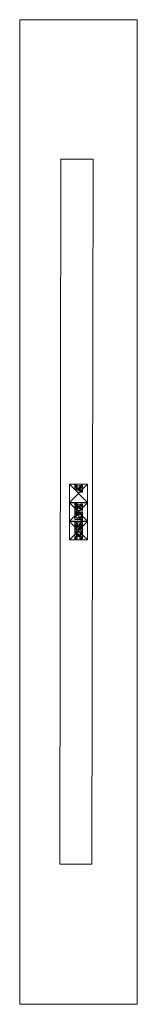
# Model space of a CAD drawing. Header units: millimetres. Extents: x 614 to 709, y -739 to 55.
import ezdxf

# ---------------------------------------------------------------- set-up
doc = ezdxf.new("R2010")
doc.units = ezdxf.units.MM
doc.header["$MEASUREMENT"] = 0
doc.layers.add('Default', color=7, linetype='Continuous', lineweight=0)

msp = doc.modelspace()

# ---------------------------------------------------------------- linework, layer by layer
at = {"color": 131, "lineweight": 0}
msp.add_3dface([(647, -57.24, -179.98), (673.03, -57.35, -208.52), (672, -625.79, -207.39), (645.97, -625.68, -178.84)], dxfattribs=at)

# ---------------------------------------------------------------- meshes
at = {"color": 250, "lineweight": 0}
mesh = msp.add_polyface(dxfattribs=at)
corners = [(613.67, -738.82, -125.15), (613.67, 55.18, -125.15), (708.67, 55.18, -125.15), (708.67, -738.82, -125.15), (613.67, -738.82, -130.15), (613.67, 55.18, -130.15), (708.67, 55.18, -130.15), (708.67, -738.82, -130.15)]
mesh.append_faces([[corners[k] for k in face] for face in [(0, 3, 2, 1), (5, 6, 7, 4), (0, 4, 7, 3), (3, 7, 6, 2), (2, 6, 5, 1), (1, 5, 4, 0)]], dxfattribs={"color": 250})
at = {"color": 7, "lineweight": 0}
mesh = msp.add_polyface(dxfattribs=at)
corners = [(664.53, -320.05, -124.15), (664.53, -325.89, -124.15), (662.41, -325.89, -124.15), (662.41, -324.5, -124.15), (663.07, -324.5, -124.15), (663.07, -323.19, -124.15), (662.05, -323.19, -124.15), (662.05, -324.43, -124.15), (660.73, -324.43, -124.15), (660.73, -323.19, -124.15), (659.64, -323.19, -124.15), (659.64, -323.85, -124.15), (658.1, -323.85, -124.15), (658.1, -319.97, -124.15), (659.64, -319.97, -124.15), (659.64, -320.63, -124.15), (663.07, -320.63, -124.15), (663.07, -320.05, -124.15), (664.53, -320.05, -125.15), (664.53, -325.89, -125.15), (662.41, -325.89, -125.15), (662.41, -324.5, -125.15), (663.07, -324.5, -125.15), (663.07, -323.19, -125.15), (662.05, -323.19, -125.15), (662.05, -324.43, -125.15), (660.73, -324.43, -125.15), (660.73, -323.19, -125.15), (659.64, -323.19, -125.15), (659.64, -323.85, -125.15), (658.1, -323.85, -125.15), (658.1, -319.97, -125.15), (659.64, -319.97, -125.15), (659.64, -320.63, -125.15), (663.07, -320.63, -125.15), (663.07, -320.05, -125.15)]
mesh.append_faces([[corners[k] for k in face] for face in [(0, 18, 35, 17), (17, 35, 34, 16), (16, 34, 33, 15), (15, 33, 32, 14), (14, 32, 31, 13), (13, 31, 30, 12), (12, 30, 29, 11), (11, 29, 28, 10), (10, 28, 27, 9), (9, 27, 26, 8), (8, 26, 25, 7), (7, 25, 24, 6), (6, 24, 23, 5), (5, 23, 22, 4), (4, 22, 21, 3), (3, 21, 20, 2), (2, 20, 19, 1), (1, 19, 18, 0)]], dxfattribs={"color": 7})
mesh.append_faces([[corners[k] for k in face] for face in [(22, 20, 21), (18, 34, 35), (30, 28, 29), (33, 31, 32), (27, 25, 26)]], dxfattribs={"vtx0": -1, "color": 7})
mesh.append_faces([[corners[k] for k in face] for face in [(20, 22, 19), (19, 23, 18), (24, 34, 23)]], dxfattribs={"vtx0": -1, "vtx1": -1, "color": 7})
mesh.append_faces([[corners[k] for k in face] for face in [(0, 16, 5), (10, 15, 13), (9, 6, 16), (18, 23, 34), (28, 31, 33), (27, 34, 24)]], dxfattribs={"vtx0": -1, "vtx1": -1, "vtx2": -1, "color": 7})
mesh.append_faces([[corners[k] for k in face] for face in [(1, 5, 4), (10, 13, 12), (9, 16, 15), (15, 10, 9), (9, 7, 6), (19, 22, 23), (28, 30, 31), (27, 33, 34), (33, 27, 28), (27, 24, 25)]], dxfattribs={"vtx0": -1, "vtx2": -1, "color": 7})
mesh.append_faces([[corners[k] for k in face] for face in [(2, 1, 4), (1, 0, 5), (6, 5, 16)]], dxfattribs={"vtx1": -1, "vtx2": -1, "color": 7})
mesh.append_faces([[corners[k] for k in face] for face in [(4, 3, 2), (0, 17, 16), (12, 11, 10), (15, 14, 13), (9, 8, 7)]], dxfattribs={"vtx2": -1, "color": 7})
mesh = msp.add_polyface(dxfattribs=at)
corners = [(663.07, -335.63, -124.15), (663.07, -336.14, -124.15), (659.64, -335.12, -124.15), (659.64, -334.61, -124.15), (658.1, -334.61, -124.15), (658.1, -337.46, -124.15), (659.64, -337.46, -124.15), (659.64, -336.87, -124.15), (660.15, -337.09, -124.15), (660.15, -338.41, -124.15), (659.64, -338.63, -124.15), (659.64, -337.97, -124.15), (658.1, -337.97, -124.15), (658.1, -341.48, -124.15), (659.64, -341.48, -124.15), (659.64, -340.82, -124.15), (663.07, -339.94, -124.15), (663.07, -340.45, -124.15), (664.53, -340.45, -124.15), (664.53, -335.63, -124.15), (661.24, -338.19, -124.15), (661.24, -337.31, -124.15), (662.92, -337.82, -124.15), (663.07, -335.63, -125.15), (663.07, -336.14, -125.15), (659.64, -335.12, -125.15), (659.64, -334.61, -125.15), (658.1, -334.61, -125.15), (658.1, -337.46, -125.15), (659.64, -337.46, -125.15), (659.64, -336.87, -125.15), (660.15, -337.09, -125.15), (660.15, -338.41, -125.15), (659.64, -338.63, -125.15), (659.64, -337.97, -125.15), (658.1, -337.97, -125.15), (658.1, -341.48, -125.15), (659.64, -341.48, -125.15), (659.64, -340.82, -125.15), (663.07, -339.94, -125.15), (663.07, -340.45, -125.15), (664.53, -340.45, -125.15), (664.53, -335.63, -125.15), (661.24, -338.19, -125.15), (661.24, -337.31, -125.15), (662.92, -337.82, -125.15)]
mesh.append_faces([[corners[k] for k in face] for face in [(20, 22, 45, 43), (22, 21, 44, 45), (21, 20, 43, 44), (0, 19, 42, 23), (19, 18, 41, 42), (18, 17, 40, 41), (17, 16, 39, 40), (16, 15, 38, 39), (15, 14, 37, 38), (14, 13, 36, 37), (13, 12, 35, 36), (12, 11, 34, 35), (11, 10, 33, 34), (10, 9, 32, 33), (9, 8, 31, 32), (8, 7, 30, 31), (7, 6, 29, 30), (6, 5, 28, 29), (5, 4, 27, 28), (4, 3, 26, 27), (3, 2, 25, 26), (2, 1, 24, 25), (1, 0, 23, 24)]], dxfattribs={"color": 7})
mesh.append_faces([[corners[k] for k in face] for face in [(7, 5, 6), (4, 2, 3), (15, 13, 14), (12, 10, 11), (18, 16, 17), (1, 19, 0)]], dxfattribs={"vtx0": -1, "color": 7})
mesh.append_faces([[corners[k] for k in face] for face in [(5, 7, 4), (13, 15, 12), (8, 2, 7), (16, 20, 15)]], dxfattribs={"vtx0": -1, "vtx1": -1, "color": 7})
mesh.append_faces([[corners[k] for k in face] for face in [(4, 7, 2), (12, 15, 10), (16, 18, 22), (19, 1, 22), (21, 2, 8), (15, 20, 9), (27, 25, 30), (35, 33, 38), (39, 45, 41), (42, 45, 24), (44, 31, 25), (38, 32, 43)]], dxfattribs={"vtx0": -1, "vtx1": -1, "vtx2": -1, "color": 7})
mesh.append_faces([[corners[k] for k in face] for face in [(22, 18, 19), (21, 1, 2), (1, 21, 22), (21, 8, 9), (16, 22, 20), (9, 20, 21), (15, 9, 10), (45, 42, 41), (44, 25, 24), (24, 45, 44), (44, 32, 31), (39, 43, 45), (32, 44, 43), (38, 33, 32)]], dxfattribs={"vtx0": -1, "vtx2": -1, "color": 7})
mesh.append_faces([[corners[k] for k in face] for face in [(28, 27, 30), (36, 35, 38), (31, 30, 25), (39, 38, 43)]], dxfattribs={"vtx1": -1, "vtx2": -1, "color": 7})
mesh.append_faces([[corners[k] for k in face] for face in [(30, 29, 28), (27, 26, 25), (38, 37, 36), (35, 34, 33), (41, 40, 39), (24, 23, 42)]], dxfattribs={"vtx2": -1, "color": 7})
mesh = msp.add_polyface(dxfattribs=at)
corners = [(664.53, -341.57, -124.2), (663.07, -341.57, -124.2), (663.07, -342.15, -124.2), (659.64, -342.15, -124.2), (659.64, -341.57, -124.2), (658.1, -341.57, -124.2), (658.1, -344.2, -124.2), (659.64, -344.2, -124.2), (659.64, -343.61, -124.2), (661.46, -343.61, -124.2), (658.1, -345.88, -124.2), (658.1, -347.85, -124.2), (663.07, -347.85, -124.2), (663.07, -348.51, -124.2), (664.53, -348.51, -124.2), (664.53, -345.81, -124.2), (663.07, -345.81, -124.2), (663.07, -346.46, -124.2), (661.46, -346.46, -124.2), (664.53, -344.35, -124.2), (664.53, -341.57, -125.2), (663.07, -341.57, -125.2), (663.07, -342.15, -125.2), (659.64, -342.15, -125.2), (659.64, -341.57, -125.2), (658.1, -341.57, -125.2), (658.1, -344.2, -125.2), (659.64, -344.2, -125.2), (659.64, -343.61, -125.2), (661.46, -343.61, -125.2), (658.1, -345.88, -125.2), (658.1, -347.85, -125.2), (663.07, -347.85, -125.2), (663.07, -348.51, -125.2), (664.53, -348.51, -125.2), (664.53, -345.81, -125.2), (663.07, -345.81, -125.2), (663.07, -346.46, -125.2), (661.46, -346.46, -125.2), (664.53, -344.35, -125.2)]
mesh.append_faces([[corners[k] for k in face] for face in [(0, 19, 39, 20), (19, 18, 38, 39), (18, 17, 37, 38), (17, 16, 36, 37), (16, 15, 35, 36), (15, 14, 34, 35), (14, 13, 33, 34), (13, 12, 32, 33), (12, 11, 31, 32), (11, 10, 30, 31), (10, 9, 29, 30), (9, 8, 28, 29), (8, 7, 27, 28), (7, 6, 26, 27), (6, 5, 25, 26), (5, 4, 24, 25), (4, 3, 23, 24), (3, 2, 22, 23), (2, 1, 21, 22), (1, 0, 20, 21)]], dxfattribs={"color": 7})
mesh.append_faces([[corners[k] for k in face] for face in [(8, 6, 7), (5, 3, 4), (2, 0, 1), (14, 12, 13), (17, 15, 16)]], dxfattribs={"vtx0": -1, "color": 7})
mesh.append_faces([[corners[k] for k in face] for face in [(6, 8, 5), (11, 18, 10), (10, 18, 9)]], dxfattribs={"vtx0": -1, "vtx1": -1, "color": 7})
mesh.append_faces([[corners[k] for k in face] for face in [(5, 8, 3), (9, 19, 2), (12, 14, 17), (25, 23, 28), (29, 22, 39), (32, 37, 34)]], dxfattribs={"vtx0": -1, "vtx1": -1, "vtx2": -1, "color": 7})
mesh.append_faces([[corners[k] for k in face] for face in [(3, 8, 9), (18, 11, 12), (9, 18, 19), (2, 19, 0), (9, 2, 3), (17, 14, 15), (12, 17, 18), (23, 29, 28), (38, 32, 31), (29, 39, 38), (22, 20, 39), (29, 23, 22), (37, 35, 34), (32, 38, 37)]], dxfattribs={"vtx0": -1, "vtx2": -1, "color": 7})
mesh.append_faces([[corners[k] for k in face] for face in [(26, 25, 28), (31, 30, 38), (30, 29, 38)]], dxfattribs={"vtx1": -1, "vtx2": -1, "color": 7})
mesh.append_faces([[corners[k] for k in face] for face in [(28, 27, 26), (25, 24, 23), (22, 21, 20), (34, 33, 32), (37, 36, 35)]], dxfattribs={"vtx2": -1, "color": 7})
mesh = msp.add_polyface(dxfattribs=at)
corners = [(664.53, -349.86, -124.1), (664.53, -353.44, -124.1), (663.07, -353.44, -124.1), (663.07, -352.93, -124.1), (661.68, -352.93, -124.1), (663.07, -354.25, -124.1), (663.07, -353.88, -124.1), (664.53, -353.88, -124.1), (664.53, -356.88, -124.1), (663.07, -356.88, -124.1), (663.07, -356.37, -124.1), (661.68, -355.12, -124.1), (659.64, -356.73, -124.1), (659.64, -357.24, -124.1), (658.1, -357.24, -124.1), (658.1, -353.88, -124.1), (659.64, -353.88, -124.1), (659.64, -354.17, -124.1), (661.1, -352.93, -124.1), (659.64, -352.93, -124.1), (659.64, -353.44, -124.1), (658.1, -353.44, -124.1), (658.1, -349.86, -124.1), (659.64, -349.86, -124.1), (659.64, -350.45, -124.1), (663.07, -350.45, -124.1), (663.07, -349.86, -124.1), (664.53, -349.86, -125.15), (664.53, -353.44, -125.15), (663.07, -353.44, -125.15), (663.07, -352.93, -125.15), (661.68, -352.93, -125.15), (663.07, -354.25, -125.15), (663.07, -353.88, -125.15), (664.53, -353.88, -125.15), (664.53, -356.88, -125.15), (663.07, -356.88, -125.15), (663.07, -356.37, -125.15), (661.68, -355.12, -125.15), (659.64, -356.73, -125.15), (659.64, -357.24, -125.15), (658.1, -357.24, -125.15), (658.1, -353.88, -125.15), (659.64, -353.88, -125.15), (659.64, -354.17, -125.15), (661.1, -352.93, -125.15), (659.64, -352.93, -125.15), (659.64, -353.44, -125.15), (658.1, -353.44, -125.15), (658.1, -349.86, -125.15), (659.64, -349.86, -125.15), (659.64, -350.45, -125.15), (663.07, -350.45, -125.15), (663.07, -349.86, -125.15)]
mesh.append_faces([[corners[k] for k in face] for face in [(0, 27, 53, 26), (26, 53, 52, 25), (25, 52, 51, 24), (24, 51, 50, 23), (23, 50, 49, 22), (22, 49, 48, 21), (21, 48, 47, 20), (20, 47, 46, 19), (19, 46, 45, 18), (18, 45, 44, 17), (17, 44, 43, 16), (16, 43, 42, 15), (15, 42, 41, 14), (14, 41, 40, 13), (13, 40, 39, 12), (12, 39, 38, 11), (11, 38, 37, 10), (10, 37, 36, 9), (9, 36, 35, 8), (8, 35, 34, 7), (7, 34, 33, 6), (6, 33, 32, 5), (5, 32, 31, 4), (4, 31, 30, 3), (3, 30, 29, 2), (2, 29, 28, 1), (1, 28, 27, 0)]], dxfattribs={"color": 7})
mesh.append_faces([[corners[k] for k in face] for face in [(30, 28, 29), (27, 52, 53), (37, 35, 36), (34, 32, 33), (41, 39, 40), (44, 42, 43), (48, 46, 47), (51, 49, 50)]], dxfattribs={"vtx0": -1, "color": 7})
mesh.append_faces([[corners[k] for k in face] for face in [(28, 52, 27), (35, 37, 34), (31, 52, 30), (32, 38, 31), (38, 32, 37)]], dxfattribs={"vtx0": -1, "vtx1": -1, "color": 7})
mesh.append_faces([[corners[k] for k in face] for face in [(1, 25, 3), (7, 5, 10), (12, 17, 15), (19, 24, 21), (18, 4, 25), (18, 11, 4), (28, 30, 52), (34, 37, 32), (39, 42, 44), (46, 48, 51), (45, 52, 31), (45, 31, 38)]], dxfattribs={"vtx0": -1, "vtx1": -1, "vtx2": -1, "color": 7})
mesh.append_faces([[corners[k] for k in face] for face in [(12, 15, 14), (11, 18, 17), (17, 12, 11), (24, 22, 21), (18, 25, 24), (24, 19, 18), (39, 41, 42), (38, 44, 45), (44, 38, 39), (51, 48, 49), (45, 51, 52), (51, 45, 46)]], dxfattribs={"vtx0": -1, "vtx2": -1, "color": 7})
mesh.append_faces([[corners[k] for k in face] for face in [(1, 0, 25), (8, 7, 10), (4, 3, 25), (5, 4, 11), (11, 10, 5)]], dxfattribs={"vtx1": -1, "vtx2": -1, "color": 7})
mesh.append_faces([[corners[k] for k in face] for face in [(3, 2, 1), (0, 26, 25), (10, 9, 8), (7, 6, 5), (14, 13, 12), (17, 16, 15), (21, 20, 19), (24, 23, 22)]], dxfattribs={"vtx2": -1, "color": 7})
mesh = msp.add_polyface(dxfattribs=at)
corners = [(664.53, -357.54, -124.1), (664.53, -363.38, -124.1), (662.27, -363.38, -124.1), (662.27, -361.78, -124.1), (663.07, -361.78, -124.1), (663.07, -360.68, -124.1), (661.97, -360.68, -124.1), (661.97, -361.7, -124.1), (660.66, -361.7, -124.1), (660.66, -360.68, -124.1), (659.64, -360.68, -124.1), (659.64, -361.78, -124.1), (660.22, -361.78, -124.1), (660.22, -363.38, -124.1), (658.1, -363.38, -124.1), (658.1, -357.61, -124.1), (659.64, -357.61, -124.1), (659.64, -358.19, -124.1), (663.07, -358.19, -124.1), (663.07, -357.54, -124.1), (664.53, -357.54, -125.15), (664.53, -363.38, -125.15), (662.27, -363.38, -125.15), (662.27, -361.78, -125.15), (663.07, -361.78, -125.15), (663.07, -360.68, -125.15), (661.97, -360.68, -125.15), (661.97, -361.7, -125.15), (660.66, -361.7, -125.15), (660.66, -360.68, -125.15), (659.64, -360.68, -125.15), (659.64, -361.78, -125.15), (660.22, -361.78, -125.15), (660.22, -363.38, -125.15), (658.1, -363.38, -125.15), (658.1, -357.61, -125.15), (659.64, -357.61, -125.15), (659.64, -358.19, -125.15), (663.07, -358.19, -125.15), (663.07, -357.54, -125.15)]
mesh.append_faces([[corners[k] for k in face] for face in [(0, 20, 39, 19), (19, 39, 38, 18), (18, 38, 37, 17), (17, 37, 36, 16), (16, 36, 35, 15), (15, 35, 34, 14), (14, 34, 33, 13), (13, 33, 32, 12), (12, 32, 31, 11), (11, 31, 30, 10), (10, 30, 29, 9), (9, 29, 28, 8), (8, 28, 27, 7), (7, 27, 26, 6), (6, 26, 25, 5), (5, 25, 24, 4), (4, 24, 23, 3), (3, 23, 22, 2), (2, 22, 21, 1), (1, 21, 20, 0)]], dxfattribs={"color": 7})
mesh.append_faces([[corners[k] for k in face] for face in [(24, 22, 23), (33, 31, 32), (37, 35, 36), (20, 38, 39), (29, 27, 28)]], dxfattribs={"vtx0": -1, "color": 7})
mesh.append_faces([[corners[k] for k in face] for face in [(22, 24, 21), (31, 34, 30), (34, 31, 33), (35, 30, 34), (26, 38, 25)]], dxfattribs={"vtx0": -1, "vtx1": -1, "color": 7})
mesh.append_faces([[corners[k] for k in face] for face in [(10, 17, 15), (9, 6, 17), (5, 0, 18), (30, 35, 37), (29, 37, 26), (25, 38, 20)]], dxfattribs={"vtx0": -1, "vtx1": -1, "vtx2": -1, "color": 7})
mesh.append_faces([[corners[k] for k in face] for face in [(1, 5, 4), (17, 10, 9), (6, 18, 17), (9, 7, 6), (5, 1, 0), (21, 24, 25), (37, 29, 30), (26, 37, 38), (29, 26, 27), (25, 20, 21)]], dxfattribs={"vtx0": -1, "vtx2": -1, "color": 7})
mesh.append_faces([[corners[k] for k in face] for face in [(2, 1, 4), (11, 10, 14), (14, 13, 11), (15, 14, 10), (6, 5, 18)]], dxfattribs={"vtx1": -1, "vtx2": -1, "color": 7})
mesh.append_faces([[corners[k] for k in face] for face in [(4, 3, 2), (13, 12, 11), (17, 16, 15), (0, 19, 18), (9, 8, 7)]], dxfattribs={"vtx2": -1, "color": 7})
at = {"layer": 'Default', "color": 1}
mesh = msp.add_polyface(dxfattribs=at)
corners = [(668.48, -334.14, -124.65), (653.86, -334.14, -124.65), (653.86, -334.14, -125.15), (668.48, -334.14, -125.15), (653.86, -319.45, -124.65), (653.86, -319.45, -125.15), (668.48, -319.45, -124.65), (668.48, -319.45, -125.15)]
mesh.append_faces([[corners[k] for k in face] for face in [(0, 2, 3), (1, 5, 2), (4, 7, 5), (6, 3, 7), (4, 0, 6), (7, 2, 5)]], dxfattribs={"vtx0": -1, "color": 1})
mesh.append_faces([[corners[k] for k in face] for face in [(1, 2, 0), (4, 5, 1), (6, 7, 4), (0, 3, 6), (1, 0, 4), (3, 2, 7)]], dxfattribs={"vtx1": -1, "color": 1})
mesh = msp.add_polyface(dxfattribs=at)
corners = [(668.48, -349.18, -124.65), (653.86, -349.18, -124.65), (653.86, -349.18, -125.15), (668.48, -349.18, -125.15), (653.86, -334.49, -124.65), (653.86, -334.49, -125.15), (668.48, -334.49, -124.65), (668.48, -334.49, -125.15)]
mesh.append_faces([[corners[k] for k in face] for face in [(0, 2, 3), (1, 5, 2), (4, 7, 5), (6, 3, 7), (4, 0, 6), (7, 2, 5)]], dxfattribs={"vtx0": -1, "color": 1})
mesh.append_faces([[corners[k] for k in face] for face in [(1, 2, 0), (4, 5, 1), (6, 7, 4), (0, 3, 6), (1, 0, 4), (3, 2, 7)]], dxfattribs={"vtx1": -1, "color": 1})
mesh = msp.add_polyface(dxfattribs=at)
corners = [(668.48, -364.19, -124.65), (653.86, -364.19, -124.65), (653.86, -364.19, -125.15), (668.48, -364.19, -125.15), (653.86, -349.5, -124.65), (653.86, -349.5, -125.15), (668.48, -349.5, -124.65), (668.48, -349.5, -125.15)]
mesh.append_faces([[corners[k] for k in face] for face in [(0, 2, 3), (1, 5, 2), (4, 7, 5), (6, 3, 7), (4, 0, 6), (7, 2, 5)]], dxfattribs={"vtx0": -1, "color": 1})
mesh.append_faces([[corners[k] for k in face] for face in [(1, 2, 0), (4, 5, 1), (6, 7, 4), (0, 3, 6), (1, 0, 4), (3, 2, 7)]], dxfattribs={"vtx1": -1, "color": 1})

doc.saveas('drawing.dxf')
